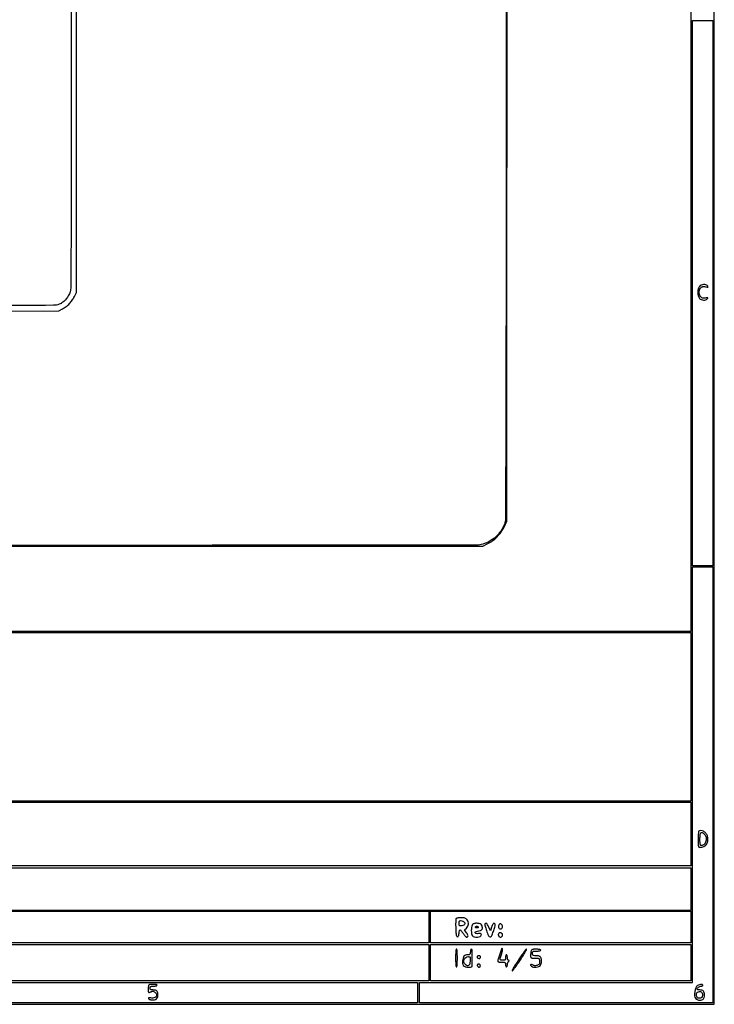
# Model space of a CAD drawing. Extents: x 117 to 3390, y 118 to 2363.
# Tile 5 of 6: x 2640 to 3390, y 118 to 1181. Entities that reach past the tile are written whole.
import ezdxf

# ---------------------------------------------------------------- set-up
doc = ezdxf.new("R2010")
doc.units = 0

msp = doc.modelspace()

# ---------------------------------------------------------------- linework, layer by layer
for points in [[(422.623746, 2199.318798, -0.000002), (820.647058, 2199.499088, -0.000085)], [(877.970255, 1940.354271, -0.000003), (1142.093696, 1940.532732, -0.00013)], [(1777, 612.5), (3140.5, 612.5), (3146.006724, 615.204525, 0.043501), (3151.332714, 618.422297, 0.041686), (3156.104169, 622.554689, 0.041257), (3160.168266, 627.466259, 0.040701), (3163.391533, 633), (3166.5, 639.5), (3166.753245, 1403.463027, 0.000048), (3166.859244, 1851.712343, 0.000453), (3166.712932, 2043.250967, 0.000135), (3166.47599, 2165.497027, 0.061913), (3165.467944, 2173.463027, 0.061525), (3162.3351, 2181.48222, 0.057996), (3157.2952, 2188.674929, 0.057626), (3150.703344, 2194.557692, 0.0592), (3143, 2198.718452, 0.094101), (3136.417844, 2199.97967, 0.00006), (2947.46579, 2200.272159, 0.000305), (2639.773799, 2200.523948, 0.000022), (1779.5, 2200.666078, 0.000036), (1075.820938, 2200.702099, 0.000192)], [(1779, 1940.649042, -0.000037), (2320.901423, 1940.518725, -0.000408)], [(1259.815542, 2199.62199, -0.000051), (1780.5, 2199.626534), (3137.5, 2199.5), (3143.201632, 2197.196248, -0.063831), (3150.950325, 2192.846853, -0.062111), (3157.43207, 2186.648727, -0.061909), (3162.210207, 2179.028138, -0.062651), (3164.953673, 2170.5, -0.04625), (3165.571386, 2163.92463, -0.000036), (3165.766632, 1996.038093, -0.000296), (3165.87903, 1771.293406, -0.000073), (3165.79168, 1402.5, -0.000039), (3165.570099, 921.232598, -0.000542), (3165.288923, 747.818723, -0.000186), (3164.964889, 642.473842, -0.093652), (3163.718452, 636, -0.054942), (3159.832411, 628.656877, -0.056701), (3154.475444, 622.421851, -0.057363), (3147.917386, 617.608865, -0.058762), (3140.489052, 614.458311, -0.070802), (3133.87234, 613.509852, -0.00003), (2902.6597, 613.291248, -0.000239), (2552.736541, 613.148782, -0.000028), (1774.989052, 613.248536)], [(1229.111541, 866.134221, 0.000036), (1779.014662, 866.2478), (2682.5, 866.5), (2686.552908, 868.669775, 0.040626), (2690.484137, 871.204812, 0.037728), (2694.05938, 874.400319, 0.038053), (2697.084159, 878.065715, 0.043237), (2699.375844, 882), (2701.5, 886.5), (2701.5, 1406), (2701.5, 1925.5), (2699.408163, 1930, 0.033395), (2696.954253, 1934.471629, 0.046597), (2694.152074, 1938.068872, 0.048347), (2690.819674, 1940.987258, 0.040106), (2686.780186, 1943.422248), (2681.607311, 1946), (1777.553656, 1945.897912, 0.000067), (1362.067228, 1945.795128, 0.000223)], [(2695.578341, 1723.891267, -0.000064), (2695.802783, 1409.5, -0.000113), (2695.890768, 1165.624579, -0.000414), (2695.783685, 1011.11605, -0.000057), (2695.591842, 893.833248, -0.052302), (2695.010221, 888.380274, -0.064114), (2693.360967, 883.700366, -0.056224), (2690.521844, 879.359406, -0.057234), (2686.848577, 875.833577, -0.072636), (2682.73941, 873.558962, -0.089928), (2676.8609, 872.48214, -0.000083), (2537.156718, 872.254351, -0.000403), (2317.040386, 872.109435, -0.000038), (1775.414497, 872.230299)]]:
    msp.add_lwpolyline(points, format="xyb")
for points in [[(117.463346, 2361.750305, 0.090812), (117.267992, 2360.684755), (117.20352, 2031.426652, 0.000066), (117.180761, 1669.125388, 0.00004), (117.244614, 1239), (117.5, 117.5), (1754, 117.5), (3390.5, 117.5), (3390.5, 1240), (3390.5, 2362.5), (1754.218732, 2362.750305, 0.000029), (901.86696, 2362.831312, 0.000162), (445.294791, 2362.700308, 0.000003), (118.547025, 2362.498846, 0.311453)], [(3374.488321, 892.987095, 0.068904), (3373.702499, 891.833453, 0.046689), (3373.130927, 890.346916, 0.040501), (3372.781959, 888.559447, 0.027969), (3372.666667, 886.5, 0.027969), (3372.781959, 884.440553, 0.040501), (3373.130927, 882.653084, 0.046689), (3373.702499, 881.166547, 0.068904), (3374.488321, 880.012905, 0.108739), (3376.389407, 878.659701, 0.084112), (3378.869313, 878.06818, 0.089081), (3381.272557, 878.336943, 0.148326), (3382.958758, 879.450307, 0.055327), (3383.448792, 880.194707, 0.441966), (3383.319854, 880.536572, 0.126858), (3382.648238, 880.621278, 0.008492), (3380.714412, 880.341081, -0.029857), (3378.849593, 880.151754, -0.094547), (3377.613691, 880.334816, -0.109132), (3376.632688, 880.940313, -0.047384), (3375.633209, 882.113281, -0.063321), (3374.473337, 884.316707, -0.089348), (3374.077308, 886.494988, -0.089561), (3374.466531, 888.670681, -0.063923), (3375.619016, 890.866457, -0.046702), (3376.627196, 892.052901, -0.117217), (3377.594954, 892.632666, -0.097192), (3378.834497, 892.772828, -0.026073), (3380.808582, 892.508088, 0.006708), (3382.926378, 892.140125, 0.136342), (3383.567317, 892.212471, 0.461092), (3383.681351, 892.552806, 0.038006), (3383.067121, 893.419124, 0.140814), (3381.327054, 894.605187, 0.092465), (3378.908209, 894.931482, 0.087866), (3376.419878, 894.360394, 0.109016)], [(3373.666667, 304.333333, 0.173108), (3373.401196, 303.773194, 0.006456), (3373.195833, 301.414583, 0.011027), (3373.048357, 298.574835, 0.007459), (3373, 295.333333, 0.005182), (3373.051344, 290.378994, 0.051901), (3373.308047, 288.326714, 0.164691), (3373.89947, 287.371957, 0.174166), (3374.9349, 287, 0.114975), (3379.196133, 287.993001, 0.13667), (3382.265337, 290.737187, 0.128162), (3383.596336, 294.82664, 0.094908), (3382.979532, 299.562018, 0.106413), (3381.36536, 302.311907, 0.088857), (3378.665705, 304.367252, 0.104462), (3375.799169, 305.146096, 0.213803)], [(3380, 301, -0.156456), (3381.680109, 297.733049, -0.112572), (3381.434141, 293.610557, -0.12273), (3379.477727, 290.256378, -0.202327), (3376.5, 289, -0.241448), (3375.764111, 289.377357, -0.103378), (3375.303571, 290.416667, -0.044348), (3375.061101, 292.386832, -0.008455), (3375, 296, -0.019151), (3375.188617, 300.922615, -0.179079), (3376.060457, 302.818628, -0.351953), (3377.536202, 302.979483, -0.054339)], [(3111.42719, 209.670857, 0.080952), (3111.238236, 208.761419, 0.005495), (3111.152581, 206.111648, 0.007759), (3111.13413, 202.934715, 0.005737), (3111.208575, 199.420857, 0.006435), (3111.41996, 194.78096, 0.034959), (3111.741879, 192.28538, 0.078085), (3112.236176, 190.948006, 0.271628), (3113, 190.5, 0.176213), (3113.67604, 190.745889, 0.106232), (3114.206009, 191.426728, 0.066184), (3114.585343, 192.580718, 0.025715), (3114.810365, 194.25, -0.017217), (3114.979139, 195.685839, -0.027654), (3115.232141, 196.892166, -0.026462), (3115.524221, 197.788714, -0.318645), (3115.810365, 197.978649, -0.196808), (3116.200344, 197.804682, -0.010771), (3117.124283, 196.794841, -0.0154), (3118.186278, 195.504604, -0.010535), (3119.314854, 193.978649, 0.013668), (3120.456929, 192.454509, 0.019379), (3121.560208, 191.168728, 0.01581), (3122.52595, 190.191577, 0.19223), (3123.005837, 190, 0.190572), (3124.051636, 190.413621, 0.210932), (3124.474616, 191.409143, 0.111948), (3124.097213, 192.971872, 0.044205), (3122.937655, 194.870455), (3120.783758, 197.783758), (3122.891879, 199.891879, 0.082477), (3124.320123, 201.889027, 0.098884), (3124.91125, 204.119152, 0.095815), (3124.607373, 206.460449, 0.072853), (3123.443296, 208.777494, 0.068039), (3122.413117, 209.890253, 0.090258), (3121.210039, 210.560078, 0.063398), (3119.535416, 210.901918, 0.018686), (3116.911911, 211, 0.018819), (3114.739018, 210.918189, 0.040644), (3113.087456, 210.657573, 0.055468), (3111.949335, 210.243963, 0.188431)], [(3118.802469, 207.355993, -0.155359), (3120.4923, 206.272974, -0.22712), (3120.915348, 204.587566, -0.192673), (3119.859978, 202.981702, -0.124167), (3117.75, 202.183578, -0.032648), (3116.185719, 202.106417, -0.194761), (3115.448405, 202.41875, -0.173213), (3115.08711, 203.181481, -0.024843), (3115, 204.933578, -0.024446), (3115.100806, 206.994181, -0.230403), (3115.551321, 207.727893, -0.192802), (3116.461829, 207.899509, -0.016769)], [(3129.035184, 203.065741, 0.089623), (3128.234737, 200.589322, 0.039046), (3128.041266, 197.126101, 0.038672), (3128.378547, 193.749267, 0.114121), (3129.289884, 191.618238, 0.181066), (3131.278083, 190.312293, 0.074375), (3134.545832, 190.068565, 0.078794), (3137.567343, 190.780148, 0.253966), (3138.829594, 192.325743, 0.082138), (3138.851189, 193.244392, 0.242597), (3138.497102, 193.744164, 0.126694), (3137.668745, 193.93493, 0.018637), (3135.93703, 193.825743, -0.058642), (3133.451882, 193.867776, -0.256311), (3132.310341, 194.710419, -0.389166), (3132.64662, 195.763231, -0.075868), (3134.678961, 196.546641, 0.009931), (3137.886661, 197.31917, 0.088778), (3139.196997, 197.92534, 0.175653), (3139.802592, 198.786923, 0.066323), (3140, 200.268615, 0.08769), (3139.622434, 202.404903, 0.142537), (3138.540278, 203.87969, 0.116388), (3136.65043, 204.730141, 0.047819), (3133.835184, 205, 0.0296), (3132.029862, 204.893031, 0.066272), (3130.701435, 204.552816, 0.086292), (3129.734284, 203.952879, 0.088233)], [(3142.75784, 204.424506, 0.248821), (3142.612088, 203.949396, 0.009249), (3143.012529, 202.057428, 0.014861), (3143.612101, 199.774123, 0.00968), (3144.433008, 197.174506, 0.019962), (3146.566752, 191.593056, 0.26285), (3148.260414, 190.30109, 0.33029), (3149.927392, 191.212699, 0.026673), (3151.890552, 196.141925, 0.007499), (3153.441368, 200.971938, 0.055678), (3153.883447, 203.341536, 0.183669), (3153.535047, 204.508674, 0.233463), (3152.540142, 205, 0.197363), (3151.876038, 204.727236, 0.053416), (3151.142324, 203.82846, 0.043721), (3150.434015, 202.502156, 0.028015), (3149.839702, 200.85931), (3148.599121, 196.71862), (3146.840566, 200.85931, 0.020575), (3145.661746, 203.345435, 0.092527), (3144.668784, 204.602807, 0.212038), (3143.726269, 204.894306, 0.168431)], [(3158.052222, 203.562923, 0.116052), (3157.331013, 202.113287, 0.135273), (3157.389802, 200.580294, 0.15519), (3158.197569, 199.437186, 0.163356), (3159.5, 199, 0.168), (3160.836623, 199.462149, 0.159069), (3161.638755, 200.661401, 0.140515), (3161.630649, 202.227219, 0.125914), (3160.800842, 203.62773, 0.029688), (3159.931526, 204.399518, 0.174297), (3159.361583, 204.589375, 0.182507), (3158.816464, 204.368726, 0.033117)], [(3135.5, 201, -0.210115), (3135.553029, 200.621971, -0.178861), (3135.314314, 200.29375, -0.100989), (3134.768372, 200.071437, -0.046386), (3134, 200, -0.046386), (3133.231628, 200.071437, -0.100989), (3132.685686, 200.29375, -0.178861), (3132.446971, 200.621971, -0.210115), (3132.5, 201, -0.057296), (3132.80183, 201.382513, -0.050113), (3133.195564, 201.70625, -0.052849), (3133.617099, 201.926995, -0.094481), (3134, 202, -0.094481), (3134.382901, 201.926995, -0.052849), (3134.804436, 201.70625, -0.050113), (3135.19817, 201.382513, -0.057296)], [(3157.364193, 193.506689, 0.071134), (3157.202853, 192.799741, 0.060571), (3157.232436, 192.034636, 0.062889), (3157.439231, 191.329453, 0.093908), (3157.8, 190.8, 0.166747), (3159.064085, 190.18165, 0.144478), (3160.52681, 190.421425, 0.150092), (3161.587197, 191.404159, 0.180854), (3161.812423, 192.735492, 0.154135), (3161.089035, 194.071954, 0.150407), (3159.722281, 194.766633, 0.164257), (3158.290763, 194.544505, 0.18322)], [(3111, 167.5, 0.008575), (3111.066212, 163.639392, 0.017647), (3111.276316, 160.625, 0.013417), (3111.576184, 158.361438, 0.368504), (3112, 158, 0.368504), (3112.423816, 158.361438, 0.013417), (3112.723684, 160.625, 0.017647), (3112.933788, 163.639392, 0.008575), (3113, 167.5, 0.008575), (3112.933788, 171.360608, 0.017647), (3112.723684, 174.375, 0.013417), (3112.423816, 176.638562, 0.368504), (3112, 177, 0.368504), (3111.576184, 176.638562, 0.013417), (3111.276316, 174.375, 0.017647), (3111.066212, 171.360608, 0.008575)], [(3127, 174, -0.030489), (3126.897906, 172.327286, -0.162059), (3126.510204, 171.510638, -0.169207), (3125.720777, 171.108654, -0.033951), (3124.122445, 171, 0.082238), (3121.789595, 170.613691, 0.134151), (3120.138961, 169.496694, 0.110078), (3119.079656, 167.510179, 0.044515), (3118.521828, 164.473063, 0.082337), (3118.785814, 160.793912, 0.187053), (3120.347622, 158.539024, 0.144145), (3123.375496, 157.572838, 0.043387), (3128.25, 157.88598, 0.369664), (3129.036649, 158.797947, 0.004166), (3128.995299, 167.509079, 0.004141), (3128.809323, 176.214319, 0.405558), (3128, 177, 0.254951), (3127.615738, 176.790443, 0.06271), (3127.29375, 176.11875, 0.048861), (3127.072766, 175.149251, 0.031626)], [(3160.627249, 177, 0.013185), (3159.054059, 172.786665, 0.012403), (3157.670494, 168.409966, 0.00527), (3156.543367, 164.350565, 0.267546), (3156.749404, 163.583929, 0.148297), (3157.177036, 163.355314, 0.016269), (3158.287846, 163.171529, 0.018751), (3159.655937, 163.042641, 0.01411), (3161.166667, 163, -0.017653), (3163.36923, 162.922212, -0.127509), (3164.366667, 162.586957, -0.197595), (3164.852703, 161.880666, -0.053192), (3165, 160.5, 0.038131), (3165.073116, 159.542644, 0.057076), (3165.29375, 158.734375, 0.074992), (3165.617064, 158.182831, 0.226478), (3166, 158, 0.213207), (3166.38247, 158.170857, 0.080277), (3166.70625, 158.675625, 0.061077), (3166.926688, 159.419414, 0.041555), (3167, 160.3, -0.045545), (3167.088418, 161.26866, -0.037078), (3167.3525, 162.276875, -0.038434), (3167.739764, 163.174939, -0.075503), (3168.2, 163.8, 0.018208), (3168.777696, 164.421376, 0.180052), (3168.9, 164.75, 0.354955), (3168.742599, 164.943785, 0.051663), (3168.2, 165, -0.224732), (3167.737529, 165.21892, -0.076663), (3167.35, 165.875, -0.057675), (3167.08696, 166.843172, -0.037533), (3167, 168, 0.031626), (3166.927234, 169.149251, 0.048861), (3166.70625, 170.11875, 0.06271), (3166.384262, 170.790443, 0.254951), (3166, 171, 0.254951), (3165.615738, 170.790443, 0.06271), (3165.29375, 170.11875, 0.048861), (3165.072766, 169.149251, 0.031626), (3165, 168, -0.030723), (3164.896154, 166.311537, -0.167168), (3164.5, 165.5, -0.167168), (3163.688463, 165.103846, -0.030723), (3162, 165, -0.042075), (3159.899378, 165.17708, -0.304524), (3159.20069, 165.840357, -0.130739), (3159.254876, 167.200523, -0.007144), (3160.588609, 171.306034, 0.015961), (3161.162257, 173.183886, 0.019606), (3161.57186, 174.970628, 0.018394), (3161.79827, 176.475181, 0.117946), (3161.705034, 177.234173, 0.042771), (3161.447619, 177.777391, 0.324944), (3161.20318, 177.884918, 0.222152), (3160.945667, 177.688687, 0.024685)], [(3179.660945, 166.517164, 0.005637), (3176.705372, 161.969105, 0.00875), (3174.269295, 157.973365, 0.003787), (3172.294284, 154.543261, 0.212255), (3172.224782, 153.825654, 0.595458), (3172.58913, 153.761272, 0.005199), (3174.74821, 156.536621, 0.010137), (3177.332049, 160.076877, 0.005664), (3180.339055, 164.482836, 0.005637), (3183.294628, 169.030895, 0.00875), (3185.730705, 173.026635, 0.003787), (3187.705716, 176.456739, 0.212255), (3187.775218, 177.174346, 0.595458), (3187.41087, 177.238728, 0.005199), (3185.25179, 174.463379, 0.010137), (3182.667951, 170.923123, 0.005664)], [(3192.630286, 174.75, 0.021668), (3192.397985, 173.703852, 0.011939), (3192.200423, 172.408103, 0.011884), (3192.06247, 171.082074, 0.018644), (3192.013655, 169.937159, 0.055911), (3192.170391, 168.46934, 0.220221), (3192.70797, 167.764544, 0.114239), (3193.851979, 167.462449, 0.010978), (3196.75, 167.437159, -0.011746), (3199.771831, 167.406149, -0.132537), (3200.907141, 167.058325, -0.198723), (3201.492205, 166.234688, -0.032294), (3201.812823, 164.257185, -0.033915), (3201.862378, 162.51063, -0.111052), (3201.566521, 161.40131, -0.121467), (3200.842494, 160.581739, -0.044514), (3199.488729, 159.812911, -0.031927), (3198.074775, 159.274724, -0.078457), (3196.977522, 159.116439, -0.088105), (3195.963568, 159.310477, -0.04839), (3194.828527, 159.875013, 0.059006), (3193.216365, 160.63472, 0.250024), (3192.199011, 160.462694, 0.406593), (3192.090921, 159.700818, 0.077153), (3193.185443, 158.606351, 0.121505), (3195.330462, 157.725766, 0.063168), (3198.240745, 157.663023, 0.064056), (3201.007416, 158.318263, 0.145754), (3202.700738, 159.605413, 0.08694), (3203.595438, 161.420697, 0.063405), (3203.949697, 163.646392, 0.061368), (3203.736968, 165.96789, 0.06947), (3202.964816, 168.065741, 0.089585), (3202.252339, 168.964879, 0.088453), (3201.267392, 169.562763, 0.065607), (3199.891134, 169.896778, 0.026773), (3197.964816, 170, -0.016448), (3195.668412, 170.075565, -0.12484), (3194.646482, 170.407637, -0.20052), (3194.150807, 171.113185, -0.054212), (3194, 172.5, -0.058662), (3194.165617, 173.906761, -0.210352), (3194.7, 174.611111, -0.114574), (3195.820113, 174.931926, -0.012699), (3198.5, 175, 0.020945), (3200.224757, 175.072283, 0.033738), (3201.678125, 175.29375, 0.036969), (3202.732972, 175.611488, 0.31052), (3203, 176, 0.319867), (3202.722409, 176.38952, 0.032633), (3201.56551, 176.70625, 0.031224), (3199.988448, 176.927779, 0.019284), (3198.116631, 177, 0.014325), (3195.386679, 176.921773, 0.083165), (3193.986718, 176.603944, 0.148911), (3193.16842, 175.935642, 0.082303)], [(3126.804791, 164.258994, -0.045333), (3126.296875, 161.004223, -0.176982), (3125.172618, 159.345801, -0.265742), (3123.585649, 159.178172, -0.093057), (3121.621378, 160.52148, -0.131692), (3120.104894, 163.148577, -0.155139), (3120.236949, 166.00617, -0.161891), (3121.975801, 168.178579, -0.144697), (3124.754791, 169, -0.06583), (3126.072674, 168.825734, -0.228806), (3126.705133, 168.279023, -0.108133), (3126.929607, 167.128525, -0.010366)], [(3134.693853, 169.36052, 0.194761), (3134.381568, 168.62332, 0.172865), (3134.649978, 167.830294, 0.128462), (3135.462204, 167.217225, 0.098073), (3136.559017, 167, 0.103216), (3137.108867, 167.114729, 0.098834), (3137.576711, 167.440625, 0.096907), (3137.890211, 167.927451, 0.095012), (3138, 168.5, 0.179946), (3137.664381, 169.40236, 0.15216), (3136.79511, 169.94328, 0.132661), (3135.672804, 169.933008, 0.128822)], [(3134.570027, 160.113307, 0.157815), (3134.465542, 159.687312, 0.080573), (3134.594237, 159.145782, 0.06707), (3134.927196, 158.574976, 0.054071), (3135.421983, 158.064749, 0.14122), (3136.503699, 157.591846, 0.223986), (3137.449337, 157.893865, 0.214143), (3137.845721, 158.833908, 0.13346), (3137.5, 160, 0.104499), (3136.838943, 160.692994, 0.141453), (3136.021617, 160.963569, 0.147878), (3135.212611, 160.752703, 0.117694)], [(3070, 130), (3070, 119), (2775.5, 119), (2481, 119), (2481, 129.333333, -0.006022), (2481.048276, 133.341612, -0.009111), (2481.195833, 136.827083, -0.004516), (2481.399803, 139.754503, -0.178563), (2481.666667, 140.333333, -0.198317), (2482.327577, 140.607979, -0.000007), (2568.451042, 140.804167, -0.000353), (2663.450576, 140.952081, -0.000213), (2776.166667, 141), (3070, 141)], [(2779.666667, 138.333333, 0.142971), (2779.406347, 137.85838, 0.018415), (2779.195833, 136.70503, 0.020288), (2779.048747, 135.284001, 0.015644), (2779, 133.726345, 0.014906), (2779.059863, 131.71879, 0.091059), (2779.306659, 130.71567, 0.237393), (2779.779365, 130.332013, 0.151172), (2780.5, 130.393011, 0.000124), (2781.173898, 130.665905, 0.000078), (2781.962124, 130.985466, 0.000078), (2782.738107, 131.300344, 0.000143), (2783.371061, 131.55751, -0.202982), (2784.677924, 131.538799, -0.07479), (2786.26826, 130.53254, -0.071753), (2787.56375, 129.037752, -0.143685), (2788, 127.551016, -0.15539), (2787.509643, 126.011291, -0.118522), (2786.169718, 124.840291, -0.096935), (2784.188038, 124.251056, -0.073418), (2781.917162, 124.366568, 0.018811), (2780.477736, 124.598532, 0.088287), (2779.643927, 124.553497, 0.231195), (2779.276075, 124.253292, 0.189487), (2779.246655, 123.741071, 0.167043), (2779.625058, 123.24143, 0.047463), (2780.493902, 122.770466, 0.042149), (2781.640293, 122.393587, 0.033918), (2782.920552, 122.179665, 0.082635), (2785.799494, 122.373254, 0.124929), (2788.015736, 123.528764, 0.136045), (2789.291932, 125.514597, 0.107069), (2789.516149, 128.0724, 0.0315), (2789.005854, 130.742083, 0.137941), (2788.207189, 132.117781, 0.152548), (2786.856913, 132.800085, 0.041304), (2784.440983, 133, -0.023284), (2782.655067, 133.08321, -0.108772), (2781.680123, 133.395307, -0.176148), (2781.175143, 134.000254, -0.086932), (2781, 135, -0.086932), (2781.175143, 135.999746, -0.176148), (2781.680123, 136.604693, -0.108772), (2782.655067, 136.91679, -0.023284), (2784.440983, 137, 0.026918), (2785.803639, 137.073414, 0.033489), (2787.052725, 137.29375, 0.035556), (2788.04134, 137.613307, 0.159713), (2788.5, 138, 0.545223), (2788.159005, 138.715457, 0.022498), (2784.754523, 138.997675, 0.021588), (2781.121647, 138.977874, 0.186307)], [(3371.624116, 137.137146, 0.077718), (3370.935116, 136.086519, 0.02585), (3370.261309, 134.367813, 0.025018), (3369.700589, 132.35677, 0.026007), (3369.352151, 130.325552, 0.049976), (3369.284457, 126.568618, 0.126559), (3370.172211, 124.007216, 0.156863), (3372.031937, 122.521106, 0.091001), (3374.871429, 122, 0.071727), (3377.179083, 122.332752, 0.134277), (3378.772089, 123.31684, 0.127258), (3379.69548, 125.017949, 0.061115), (3380, 127.5, 0.061327), (3379.693185, 129.992058, 0.128797), (3378.762422, 131.691023, 0.134517), (3377.150445, 132.670483, 0.069756), (3374.8, 133, -0.027026), (3373.727111, 133.058033, -0.042582), (3372.8225, 133.235, -0.052312), (3372.185678, 133.491446, -0.277684), (3372, 133.8, -0.160852), (3372.350864, 134.862424, -0.070561), (3373.404453, 135.929941, -0.066662), (3374.805514, 136.728325, -0.096503), (3376.2, 137, 0.053595), (3376.888633, 137.074027, 0.073362), (3377.47125, 137.29375, 0.093122), (3377.862375, 137.618409, 0.17482), (3378, 138, 0.347039), (3377.326921, 138.852952, 0.092556), (3375.475855, 138.945716, 0.070752), (3373.256342, 138.317608, 0.104928)], [(3377.809932, 127.182742, -0.049391), (3377.520375, 125.848584, -0.120031), (3376.996264, 124.9963, -0.118969), (3376.135582, 124.476026, -0.048061), (3374.784878, 124.186943, -0.042501), (3373.344078, 124.143932, -0.141178), (3372.458046, 124.452984, -0.138099), (3371.860955, 125.191019, -0.039985), (3371.387419, 126.592534, -0.040157), (3371.160288, 127.951264, -0.088464), (3371.255727, 128.995918, -0.10191), (3371.690067, 129.849507, -0.066501), (3372.490681, 130.616844, -0.132955), (3374.444057, 131.367781, -0.170609), (3376.303822, 130.921898, -0.161683), (3377.543631, 129.379071, -0.118387)]]:
    msp.add_lwpolyline(points, format="xyb", close=True)
for points in [[(3365, 1428.5), (3365, 520), (2727.5, 520), (2090, 520), (2090, 331.5), (2090, 143), (1116.5, 143), (143, 143), (143, 1240), (143, 2337), (1754, 2337), (3365, 2337)], [(3389, 885.5), (3389, 591), (3378, 591), (3367, 591), (3367, 885.5), (3367, 1180), (3378, 1180), (3389, 1180)], [(3389, 354.5), (3389, 119), (3230.5, 119), (3072, 119), (3072, 130), (3072, 141), (3219.5, 141), (3367, 141), (3367, 365.5), (3367, 590), (3378, 590), (3389, 590)], [(3365, 428), (3365, 337), (2728.5, 337), (2092, 337), (2092, 428), (2092, 519), (2728.5, 519), (3365, 519)], [(3365, 301.5), (3365, 267), (2728.5, 267), (2092, 267), (2092, 301.5), (2092, 336), (2728.5, 336), (3365, 336)], [(3365, 242), (3365, 219), (2728.5, 219), (2092, 219), (2092, 242), (2092, 265), (2728.5, 265), (3365, 265)], [(3082, 201), (3082, 184), (2705, 184), (2328, 184), (2328, 201), (2328, 218), (2705, 218), (3082, 218)], [(3365, 201), (3365, 184), (3224.5, 184), (3084, 184), (3084, 201), (3084, 218), (3224.5, 218), (3365, 218)], [(3082, 162.5), (3082, 143), (2587, 143), (2092, 143), (2092, 162.5), (2092, 182), (2587, 182), (3082, 182)], [(3365, 162.5), (3365, 143), (3224.5, 143), (3084, 143), (3084, 162.5), (3084, 182), (3224.5, 182), (3365, 182)]]:
    msp.add_lwpolyline(points, close=True)

doc.saveas('drawing.dxf')
